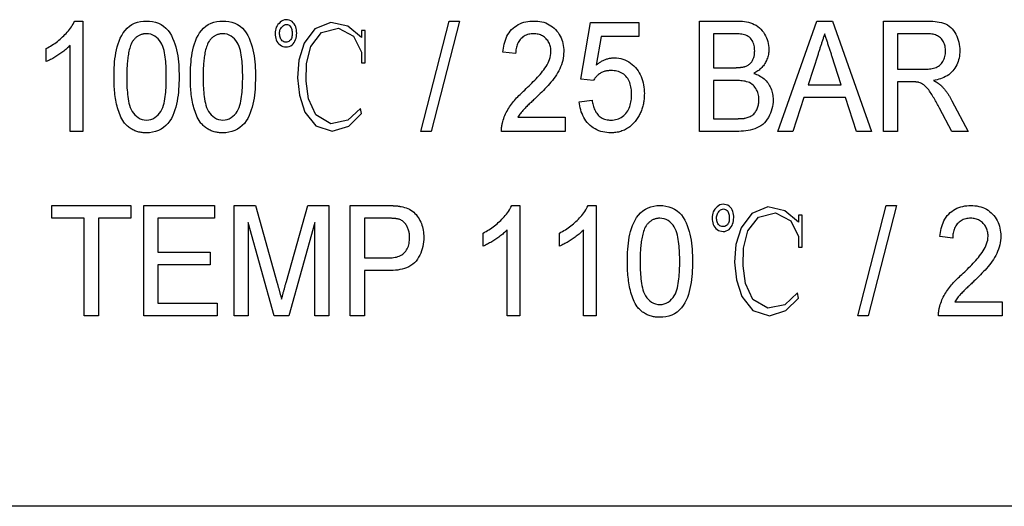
# Model space of a CAD drawing. Header units: millimetres. Extents: x 27 to 3747, y -9 to 417.
# Tile 7 of 14: x 293 to 315, y 360 to 371. Entities that reach past the tile are written whole.
import ezdxf

# ---------------------------------------------------------------- set-up
doc = ezdxf.new("R2010")
doc.units = ezdxf.units.MM
doc.layers.add('DETAIL', color=2, linetype='Continuous')

msp = doc.modelspace()

# ---------------------------------------------------------------- linework, layer by layer
at = {"layer": 'DETAIL'}
for p, q in [((293.975, 371.126), (294.16, 371.126)), ((294.16, 371.126), (294.16, 368.626)), ((301.821, 368.626), (302.462, 371.126)), ((302.696, 371.126), (302.054, 368.626)), ((302.462, 371.126), (302.696, 371.126)), ((305.443, 369.812), (305.667, 371.094)), ((305.667, 371.094), (306.757, 371.094)), ((306.757, 371.094), (306.757, 370.773)), ((308.135, 371.126), (308.969, 371.126)), ((308.135, 368.626), (308.135, 371.126)), ((309.909, 368.626), (310.792, 371.126)), ((310.792, 371.126), (311.152, 371.126)), ((311.152, 371.126), (312.034, 368.626)), ((312.301, 371.126), (313.28, 371.126)), ((312.301, 368.626), (312.301, 371.126)), ((300.557, 370.911), (300.471, 370.911)), ((300.471, 370.911), (300.471, 370.749)), ((300.557, 370.181), (300.557, 370.911)), ((305.905, 370.773), (305.792, 370.126)), ((306.757, 370.773), (305.905, 370.773)), ((308.455, 370.838), (308.455, 370.068)), ((308.874, 370.838), (308.455, 370.838)), ((312.622, 370.838), (312.622, 370.036)), ((313.291, 370.838), (312.622, 370.838)), ((293.327, 370.206), (293.327, 370.501)), ((293.872, 368.626), (293.872, 370.574)), ((300.471, 370.424), (300.471, 370.181)), ((303.968, 370.389), (303.68, 370.421)), ((300.471, 370.181), (300.557, 370.181)), ((310.821, 370.378), (310.595, 369.684)), ((311.347, 369.684), (311.136, 370.334)), ((308.455, 370.068), (308.908, 370.068)), ((312.622, 370.036), (313.223, 370.036)), ((305.731, 369.78), (305.443, 369.812)), ((308.455, 369.78), (308.455, 368.914)), ((308.939, 369.78), (308.455, 369.78)), ((312.947, 369.748), (312.622, 369.748)), ((312.622, 369.748), (312.622, 368.626)), ((310.595, 369.684), (311.347, 369.684)), ((305.41, 369.299), (305.699, 369.331)), ((310.501, 369.395), (310.25, 368.626)), ((311.442, 369.395), (310.501, 369.395)), ((311.693, 368.626), (311.442, 369.395)), ((313.856, 369.316), (314.226, 368.626)), ((313.853, 368.626), (313.574, 369.154)), ((304.02, 368.947), (305.09, 368.947)), ((305.09, 368.947), (305.09, 368.626)), ((308.455, 368.914), (308.981, 368.914)), ((294.16, 368.626), (293.872, 368.626)), ((302.054, 368.626), (301.821, 368.626)), ((305.09, 368.626), (303.648, 368.626)), ((308.977, 368.626), (308.135, 368.626)), ((310.25, 368.626), (309.909, 368.626)), ((312.034, 368.626), (311.693, 368.626)), ((312.622, 368.626), (312.301, 368.626)), ((314.226, 368.626), (313.853, 368.626)), ((293.455, 366.659), (293.455, 366.948)), ((293.455, 366.948), (295.25, 366.948)), ((295.25, 366.948), (295.25, 366.659)), ((295.539, 366.948), (297.141, 366.948)), ((295.539, 364.448), (295.539, 366.948)), ((297.141, 366.948), (297.141, 366.659)), ((297.59, 366.948), (298.069, 366.948)), ((297.59, 364.448), (297.59, 366.948)), ((298.069, 366.948), (298.564, 365.193)), ((298.772, 365.224), (299.259, 366.948)), ((299.259, 366.948), (299.737, 366.948)), ((299.737, 366.948), (299.737, 364.448)), ((300.218, 366.948), (301.042, 366.948)), ((300.218, 364.448), (300.218, 366.948)), ((303.879, 366.948), (304.064, 366.948)), ((304.064, 366.948), (304.064, 364.448)), ((305.609, 366.948), (305.795, 366.948)), ((305.795, 366.948), (305.795, 364.448)), ((311.725, 364.448), (312.366, 366.948)), ((312.599, 366.948), (311.958, 364.448)), ((312.366, 366.948), (312.599, 366.948)), ((294.193, 366.659), (293.455, 366.659)), ((294.193, 364.448), (294.193, 366.659)), ((295.25, 366.659), (294.513, 366.659)), ((294.513, 366.659), (294.513, 364.448)), ((297.141, 366.659), (295.859, 366.659)), ((295.859, 366.659), (295.859, 365.89)), ((300.539, 366.659), (300.539, 365.762)), ((301.069, 366.659), (300.539, 366.659)), ((310.461, 366.733), (310.375, 366.733)), ((310.375, 366.733), (310.375, 366.571)), ((310.461, 366.003), (310.461, 366.733)), ((298.497, 364.448), (297.91, 366.563)), ((297.91, 366.563), (297.91, 364.448)), ((299.417, 366.563), (298.829, 364.448)), ((299.417, 364.448), (299.417, 366.563)), ((303.776, 364.448), (303.776, 366.396)), ((305.507, 364.448), (305.507, 366.396)), ((303.231, 366.027), (303.231, 366.323)), ((304.962, 366.027), (304.962, 366.323)), ((310.375, 366.246), (310.375, 366.003)), ((313.872, 366.211), (313.584, 366.243)), ((310.375, 366.003), (310.461, 366.003)), ((295.859, 365.89), (297.045, 365.89)), ((297.045, 365.89), (297.045, 365.602)), ((300.539, 365.762), (301.075, 365.762)), ((297.045, 365.602), (295.859, 365.602)), ((295.859, 365.602), (295.859, 364.736)), ((301.086, 365.473), (300.539, 365.473)), ((300.539, 365.473), (300.539, 364.448)), ((295.859, 364.736), (297.205, 364.736)), ((297.205, 364.736), (297.205, 364.448)), ((313.924, 364.768), (314.994, 364.768)), ((314.994, 364.768), (314.994, 364.448)), ((294.513, 364.448), (294.193, 364.448)), ((297.205, 364.448), (295.539, 364.448)), ((297.91, 364.448), (297.59, 364.448)), ((298.829, 364.448), (298.497, 364.448)), ((299.737, 364.448), (299.417, 364.448)), ((300.539, 364.448), (300.218, 364.448)), ((304.064, 364.448), (303.776, 364.448)), ((305.795, 364.448), (305.507, 364.448)), ((311.958, 364.448), (311.725, 364.448)), ((314.994, 364.448), (313.551, 364.448)), ((377.681, 360.137), (275.17, 360.137))]:
    msp.add_line(p, q, dxfattribs=at)
at = {"layer": 'DETAIL', "flags": 128}
for points in [[(293.327, 370.501), (293.361, 370.519), (293.394, 370.538), (293.427, 370.557), (293.459, 370.577), (293.491, 370.598), (293.523, 370.62), (293.553, 370.642), (293.584, 370.665), (293.614, 370.689), (293.643, 370.713), (293.672, 370.738), (293.7, 370.764), (293.727, 370.79), (293.754, 370.817), (293.78, 370.845), (293.806, 370.873), (293.831, 370.902), (293.854, 370.932), (293.878, 370.962), (293.9, 370.993), (293.921, 371.025), (293.94, 371.058), (293.958, 371.092), (293.975, 371.126)], [(294.866, 369.859), (294.866, 369.928), (294.868, 369.997), (294.87, 370.065), (294.875, 370.134), (294.88, 370.203), (294.888, 370.271), (294.897, 370.339), (294.908, 370.407), (294.922, 370.475), (294.938, 370.541), (294.958, 370.607), (294.981, 370.672), (295.008, 370.736), (295.04, 370.797), (295.076, 370.855), (295.117, 370.911), (295.163, 370.961), (295.215, 371.006), (295.273, 371.044), (295.334, 371.075), (295.399, 371.098), (295.466, 371.114), (295.534, 371.123), (295.603, 371.126)], [(295.603, 371.126), (295.672, 371.123), (295.74, 371.114), (295.807, 371.097), (295.871, 371.074), (295.933, 371.044), (295.991, 371.007), (296.044, 370.963), (296.091, 370.913), (296.132, 370.857), (296.166, 370.797), (296.195, 370.735), (296.221, 370.671), (296.244, 370.606), (296.265, 370.541), (296.282, 370.474), (296.298, 370.407), (296.31, 370.339), (296.319, 370.271), (296.326, 370.203), (296.332, 370.134), (296.336, 370.065), (296.338, 369.997), (296.339, 369.928), (296.34, 369.859)], [(296.596, 369.859), (296.597, 369.928), (296.599, 369.997), (296.601, 370.065), (296.605, 370.134), (296.611, 370.203), (296.618, 370.271), (296.628, 370.339), (296.639, 370.407), (296.653, 370.475), (296.669, 370.541), (296.689, 370.607), (296.712, 370.672), (296.739, 370.736), (296.77, 370.797), (296.806, 370.855), (296.847, 370.911), (296.894, 370.961), (296.946, 371.006), (297.003, 371.044), (297.065, 371.075), (297.13, 371.098), (297.197, 371.114), (297.265, 371.123), (297.334, 371.126)], [(297.334, 371.126), (297.402, 371.123), (297.471, 371.114), (297.537, 371.097), (297.602, 371.074), (297.664, 371.044), (297.722, 371.007), (297.775, 370.963), (297.822, 370.913), (297.863, 370.857), (297.897, 370.797), (297.926, 370.735), (297.952, 370.671), (297.975, 370.606), (297.995, 370.541), (298.013, 370.474), (298.029, 370.407), (298.04, 370.339), (298.05, 370.271), (298.057, 370.203), (298.062, 370.134), (298.066, 370.065), (298.069, 369.997), (298.07, 369.928), (298.071, 369.859)], [(298.949, 370.641), (298.967, 370.672), (298.982, 370.706), (298.992, 370.741), (298.999, 370.777), (299.004, 370.813), (299.006, 370.85), (299.005, 370.886), (299.002, 370.923), (298.995, 370.959), (298.984, 370.994), (298.97, 371.027), (298.952, 371.059), (298.929, 371.088), (298.901, 371.112), (298.87, 371.131), (298.836, 371.144), (298.801, 371.153), (298.764, 371.155), (298.728, 371.151), (298.693, 371.139), (298.662, 371.121), (298.633, 371.099), (298.606, 371.073), (298.582, 371.046)], [(300.471, 370.749), (300.165, 371.006), (299.78, 371.095), (299.415, 370.945), (299.178, 370.622), (299.054, 370.242), (299.026, 369.842), (299.066, 369.443), (299.19, 369.062), (299.438, 368.751), (299.813, 368.63), (300.19, 368.748), (300.472, 369.031), (300.454, 369.148), (300.163, 368.878), (299.776, 368.8), (299.441, 369), (299.275, 369.363), (299.22, 369.76), (299.23, 370.161), (299.327, 370.549), (299.569, 370.864), (299.95, 370.962), (300.297, 370.78), (300.471, 370.424)], [(303.68, 370.421), (303.685, 370.467), (303.69, 370.513), (303.698, 370.559), (303.708, 370.604), (303.721, 370.649), (303.735, 370.693), (303.752, 370.737), (303.771, 370.779), (303.793, 370.82), (303.818, 370.859), (303.846, 370.896), (303.877, 370.931), (303.91, 370.964), (303.946, 370.993), (303.984, 371.02), (304.024, 371.044), (304.066, 371.065), (304.109, 371.082), (304.153, 371.096), (304.198, 371.107), (304.244, 371.116), (304.29, 371.121), (304.336, 371.125), (304.383, 371.126)], [(304.383, 371.126), (304.428, 371.125), (304.473, 371.122), (304.518, 371.116), (304.562, 371.107), (304.606, 371.096), (304.649, 371.081), (304.691, 371.064), (304.731, 371.043), (304.769, 371.019), (304.806, 370.993), (304.84, 370.964), (304.872, 370.932), (304.902, 370.898), (304.93, 370.862), (304.955, 370.824), (304.977, 370.785), (304.997, 370.744), (305.014, 370.702), (305.028, 370.659), (305.039, 370.615), (305.047, 370.571), (305.053, 370.526), (305.057, 370.481), (305.058, 370.436)], [(308.969, 371.126), (309.015, 371.125), (309.061, 371.123), (309.107, 371.119), (309.153, 371.114), (309.199, 371.107), (309.244, 371.097), (309.289, 371.084), (309.333, 371.069), (309.375, 371.05), (309.416, 371.028), (309.454, 371.003), (309.491, 370.974), (309.524, 370.942), (309.555, 370.907), (309.583, 370.87), (309.608, 370.831), (309.63, 370.79), (309.649, 370.748), (309.666, 370.705), (309.68, 370.661), (309.691, 370.616), (309.699, 370.57), (309.703, 370.524), (309.705, 370.478)], [(313.28, 371.126), (313.328, 371.125), (313.376, 371.124), (313.425, 371.121), (313.473, 371.116), (313.521, 371.11), (313.569, 371.102), (313.616, 371.091), (313.663, 371.078), (313.708, 371.06), (313.751, 371.038), (313.791, 371.011), (313.828, 370.98), (313.862, 370.945), (313.893, 370.908), (313.92, 370.868), (313.944, 370.826), (313.965, 370.782), (313.983, 370.737), (313.999, 370.691), (314.011, 370.644), (314.02, 370.597), (314.027, 370.549), (314.031, 370.5), (314.032, 370.452)], [(298.582, 371.046), (298.56, 371.017), (298.542, 370.985), (298.53, 370.95), (298.522, 370.915), (298.518, 370.878), (298.517, 370.842), (298.518, 370.805), (298.523, 370.769), (298.53, 370.733), (298.541, 370.698), (298.556, 370.665), (298.576, 370.634), (298.6, 370.606), (298.628, 370.583), (298.659, 370.563), (298.693, 370.55), (298.728, 370.542), (298.765, 370.539), (298.801, 370.541), (298.837, 370.55), (298.87, 370.566), (298.9, 370.587), (298.926, 370.612), (298.949, 370.641)], [(298.845, 370.675), (298.826, 370.663), (298.804, 370.654), (298.782, 370.648), (298.759, 370.647), (298.737, 370.65), (298.715, 370.657), (298.694, 370.667), (298.675, 370.68), (298.659, 370.697), (298.646, 370.716), (298.637, 370.736), (298.629, 370.758), (298.624, 370.781), (298.621, 370.803), (298.618, 370.826), (298.618, 370.849), (298.619, 370.872), (298.622, 370.895), (298.627, 370.917), (298.635, 370.938), (298.645, 370.959), (298.658, 370.978), (298.673, 370.995), (298.69, 371.011)], [(298.69, 371.011), (298.708, 371.025), (298.728, 371.036), (298.749, 371.045), (298.772, 371.048), (298.795, 371.046), (298.817, 371.039), (298.837, 371.028), (298.854, 371.013), (298.869, 370.995), (298.88, 370.975), (298.889, 370.954), (298.895, 370.932), (298.899, 370.91), (298.902, 370.887), (298.904, 370.864), (298.905, 370.841), (298.904, 370.818), (298.903, 370.795), (298.899, 370.773), (298.894, 370.75), (298.886, 370.729), (298.876, 370.708), (298.862, 370.69), (298.845, 370.675)], [(295.288, 370.666), (295.272, 370.636), (295.257, 370.605), (295.243, 370.573), (295.232, 370.541), (295.222, 370.508), (295.213, 370.475), (295.205, 370.441), (295.197, 370.408), (295.191, 370.374), (295.185, 370.34), (295.18, 370.306), (295.176, 370.272), (295.172, 370.238), (295.168, 370.204), (295.165, 370.169), (295.163, 370.135), (295.161, 370.101), (295.159, 370.066), (295.157, 370.032), (295.156, 369.998), (295.155, 369.963), (295.155, 369.929), (295.154, 369.894), (295.154, 369.86)], [(295.6, 370.838), (295.584, 370.837), (295.569, 370.836), (295.554, 370.835), (295.538, 370.833), (295.523, 370.83), (295.508, 370.827), (295.493, 370.823), (295.478, 370.818), (295.464, 370.812), (295.45, 370.806), (295.436, 370.799), (295.422, 370.792), (295.409, 370.784), (295.396, 370.776), (295.384, 370.767), (295.371, 370.757), (295.36, 370.747), (295.348, 370.737), (295.337, 370.726), (295.327, 370.714), (295.317, 370.703), (295.307, 370.691), (295.298, 370.679), (295.288, 370.666)], [(296.051, 369.86), (296.051, 369.91), (296.05, 369.96), (296.049, 370.01), (296.047, 370.06), (296.045, 370.11), (296.042, 370.16), (296.038, 370.209), (296.033, 370.259), (296.026, 370.309), (296.019, 370.358), (296.01, 370.407), (295.999, 370.456), (295.986, 370.504), (295.971, 370.552), (295.952, 370.598), (295.928, 370.642), (295.899, 370.683), (295.866, 370.72), (295.83, 370.755), (295.79, 370.784), (295.746, 370.808), (295.699, 370.825), (295.65, 370.834), (295.6, 370.838)], [(297.019, 370.666), (297.003, 370.636), (296.987, 370.605), (296.974, 370.573), (296.963, 370.541), (296.953, 370.508), (296.943, 370.475), (296.935, 370.441), (296.928, 370.408), (296.922, 370.374), (296.916, 370.34), (296.911, 370.306), (296.907, 370.272), (296.903, 370.238), (296.899, 370.204), (296.896, 370.169), (296.894, 370.135), (296.891, 370.101), (296.889, 370.066), (296.888, 370.032), (296.887, 369.998), (296.886, 369.963), (296.885, 369.929), (296.885, 369.894), (296.885, 369.86)], [(297.331, 370.838), (297.315, 370.837), (297.3, 370.836), (297.284, 370.835), (297.269, 370.833), (297.254, 370.83), (297.239, 370.827), (297.224, 370.823), (297.209, 370.818), (297.195, 370.812), (297.181, 370.806), (297.167, 370.799), (297.153, 370.792), (297.14, 370.784), (297.127, 370.776), (297.114, 370.767), (297.102, 370.757), (297.09, 370.747), (297.079, 370.737), (297.068, 370.726), (297.058, 370.714), (297.048, 370.703), (297.038, 370.691), (297.028, 370.679), (297.019, 370.666)], [(297.782, 369.86), (297.782, 369.91), (297.781, 369.96), (297.78, 370.01), (297.778, 370.06), (297.775, 370.11), (297.772, 370.16), (297.768, 370.209), (297.763, 370.259), (297.757, 370.309), (297.75, 370.358), (297.741, 370.407), (297.73, 370.456), (297.717, 370.504), (297.702, 370.552), (297.682, 370.598), (297.658, 370.642), (297.63, 370.683), (297.597, 370.72), (297.561, 370.755), (297.52, 370.784), (297.476, 370.808), (297.429, 370.825), (297.38, 370.834), (297.331, 370.838)], [(304.377, 370.838), (304.348, 370.837), (304.32, 370.834), (304.291, 370.831), (304.263, 370.825), (304.236, 370.817), (304.209, 370.808), (304.183, 370.796), (304.158, 370.782), (304.134, 370.766), (304.112, 370.748), (304.091, 370.729), (304.071, 370.708), (304.053, 370.686), (304.037, 370.662), (304.023, 370.638), (304.011, 370.612), (304, 370.585), (303.991, 370.558), (303.984, 370.531), (303.978, 370.503), (303.974, 370.474), (303.971, 370.446), (303.969, 370.417), (303.968, 370.389)], [(304.769, 370.434), (304.769, 370.461), (304.767, 370.487), (304.763, 370.513), (304.758, 370.539), (304.751, 370.564), (304.743, 370.589), (304.733, 370.613), (304.721, 370.637), (304.708, 370.659), (304.694, 370.681), (304.677, 370.702), (304.66, 370.722), (304.641, 370.74), (304.622, 370.757), (304.601, 370.773), (304.578, 370.787), (304.555, 370.799), (304.531, 370.81), (304.506, 370.819), (304.481, 370.826), (304.455, 370.831), (304.429, 370.835), (304.403, 370.837), (304.377, 370.838)], [(309.385, 370.447), (309.384, 370.478), (309.382, 370.509), (309.377, 370.54), (309.371, 370.571), (309.363, 370.601), (309.353, 370.631), (309.34, 370.66), (309.325, 370.687), (309.308, 370.713), (309.288, 370.738), (309.265, 370.759), (309.24, 370.778), (309.213, 370.793), (309.184, 370.805), (309.154, 370.814), (309.123, 370.82), (309.092, 370.825), (309.061, 370.829), (309.03, 370.832), (308.999, 370.834), (308.967, 370.836), (308.936, 370.837), (308.905, 370.837), (308.874, 370.838)], [(310.971, 370.838), (310.965, 370.818), (310.959, 370.799), (310.952, 370.78), (310.946, 370.761), (310.94, 370.742), (310.934, 370.723), (310.927, 370.704), (310.921, 370.684), (310.915, 370.665), (310.908, 370.646), (310.902, 370.627), (310.896, 370.608), (310.89, 370.589), (310.883, 370.569), (310.877, 370.55), (310.871, 370.531), (310.865, 370.512), (310.858, 370.493), (310.852, 370.474), (310.846, 370.454), (310.84, 370.435), (310.834, 370.416), (310.827, 370.397), (310.821, 370.378)], [(311.136, 370.334), (311.129, 370.355), (311.122, 370.376), (311.115, 370.397), (311.108, 370.418), (311.101, 370.439), (311.095, 370.46), (311.088, 370.481), (311.081, 370.502), (311.074, 370.523), (311.067, 370.544), (311.06, 370.565), (311.053, 370.586), (311.046, 370.607), (311.039, 370.628), (311.033, 370.649), (311.026, 370.67), (311.019, 370.691), (311.012, 370.712), (311.006, 370.733), (310.999, 370.754), (310.992, 370.775), (310.985, 370.796), (310.978, 370.817), (310.971, 370.838)], [(313.712, 370.444), (313.711, 370.472), (313.709, 370.499), (313.705, 370.526), (313.7, 370.553), (313.694, 370.579), (313.685, 370.605), (313.674, 370.63), (313.662, 370.655), (313.648, 370.678), (313.632, 370.701), (313.615, 370.722), (313.596, 370.742), (313.576, 370.759), (313.553, 370.775), (313.53, 370.789), (313.505, 370.801), (313.479, 370.81), (313.453, 370.818), (313.427, 370.825), (313.4, 370.829), (313.373, 370.833), (313.346, 370.836), (313.318, 370.837), (313.291, 370.838)], [(293.872, 370.574), (293.853, 370.554), (293.833, 370.535), (293.813, 370.516), (293.793, 370.498), (293.772, 370.48), (293.75, 370.462), (293.729, 370.445), (293.707, 370.429), (293.684, 370.412), (293.662, 370.396), (293.639, 370.381), (293.616, 370.365), (293.593, 370.35), (293.57, 370.335), (293.547, 370.321), (293.523, 370.306), (293.499, 370.292), (293.476, 370.278), (293.451, 370.265), (293.427, 370.252), (293.402, 370.24), (293.378, 370.228), (293.352, 370.217), (293.327, 370.206)], [(304.175, 369.563), (304.208, 369.594), (304.24, 369.625), (304.272, 369.657), (304.304, 369.689), (304.336, 369.721), (304.368, 369.753), (304.399, 369.785), (304.43, 369.818), (304.46, 369.851), (304.491, 369.884), (304.521, 369.918), (304.55, 369.952), (304.579, 369.987), (304.607, 370.022), (304.633, 370.059), (304.658, 370.096), (304.682, 370.135), (304.703, 370.175), (304.722, 370.215), (304.738, 370.258), (304.751, 370.301), (304.761, 370.345), (304.767, 370.389), (304.769, 370.434)], [(305.058, 370.436), (305.056, 370.385), (305.052, 370.334), (305.045, 370.283), (305.035, 370.233), (305.022, 370.183), (305.006, 370.135), (304.988, 370.087), (304.967, 370.04), (304.943, 369.995), (304.918, 369.95), (304.891, 369.907), (304.863, 369.864), (304.833, 369.822), (304.802, 369.782), (304.769, 369.742), (304.736, 369.704), (304.702, 369.665), (304.667, 369.628), (304.632, 369.591), (304.596, 369.554), (304.56, 369.517), (304.524, 369.482), (304.487, 369.446), (304.45, 369.41)], [(309.172, 370.098), (309.189, 370.105), (309.206, 370.112), (309.222, 370.12), (309.238, 370.129), (309.253, 370.14), (309.268, 370.151), (309.281, 370.163), (309.294, 370.176), (309.306, 370.19), (309.318, 370.204), (309.328, 370.219), (309.337, 370.235), (309.346, 370.251), (309.353, 370.268), (309.36, 370.285), (309.365, 370.302), (309.37, 370.32), (309.374, 370.338), (309.378, 370.356), (309.38, 370.374), (309.382, 370.392), (309.383, 370.41), (309.384, 370.429), (309.385, 370.447)], [(309.705, 370.478), (309.704, 370.45), (309.702, 370.422), (309.699, 370.394), (309.695, 370.367), (309.689, 370.339), (309.682, 370.312), (309.674, 370.286), (309.664, 370.259), (309.653, 370.234), (309.641, 370.208), (309.628, 370.184), (309.613, 370.16), (309.598, 370.136), (309.581, 370.114), (309.564, 370.092), (309.545, 370.071), (309.525, 370.052), (309.504, 370.033), (309.483, 370.015), (309.46, 369.998), (309.437, 369.983), (309.413, 369.968), (309.389, 369.954), (309.365, 369.94)], [(313.223, 370.036), (313.254, 370.037), (313.284, 370.038), (313.315, 370.039), (313.345, 370.042), (313.375, 370.045), (313.406, 370.05), (313.436, 370.056), (313.465, 370.064), (313.494, 370.074), (313.522, 370.086), (313.548, 370.101), (313.573, 370.119), (313.596, 370.138), (313.617, 370.161), (313.636, 370.185), (313.652, 370.211), (313.666, 370.238), (313.678, 370.266), (313.689, 370.294), (313.697, 370.324), (313.704, 370.353), (313.708, 370.384), (313.711, 370.414), (313.712, 370.444)], [(314.032, 370.452), (314.031, 370.411), (314.028, 370.369), (314.024, 370.328), (314.016, 370.288), (314.007, 370.247), (313.995, 370.208), (313.981, 370.169), (313.964, 370.131), (313.945, 370.095), (313.923, 370.059), (313.899, 370.026), (313.873, 369.994), (313.845, 369.964), (313.814, 369.936), (313.782, 369.91), (313.747, 369.888), (313.711, 369.867), (313.674, 369.848), (313.636, 369.832), (313.597, 369.818), (313.558, 369.806), (313.518, 369.796), (313.477, 369.787), (313.437, 369.78)], [(305.792, 370.126), (305.806, 370.138), (305.821, 370.15), (305.836, 370.161), (305.851, 370.172), (305.867, 370.183), (305.883, 370.194), (305.899, 370.204), (305.915, 370.213), (305.932, 370.222), (305.949, 370.231), (305.966, 370.239), (305.983, 370.247), (306.001, 370.254), (306.019, 370.261), (306.037, 370.267), (306.055, 370.272), (306.073, 370.277), (306.092, 370.281), (306.11, 370.285), (306.129, 370.288), (306.148, 370.29), (306.167, 370.291), (306.186, 370.292), (306.205, 370.293)], [(306.205, 370.293), (306.254, 370.291), (306.303, 370.286), (306.351, 370.277), (306.399, 370.263), (306.445, 370.247), (306.489, 370.226), (306.532, 370.201), (306.573, 370.174), (306.611, 370.143), (306.647, 370.11), (306.681, 370.074), (306.713, 370.036), (306.742, 369.997), (306.768, 369.955), (306.792, 369.912), (306.812, 369.867), (306.831, 369.822), (306.846, 369.775), (306.858, 369.727), (306.868, 369.679), (306.876, 369.631), (306.881, 369.582), (306.884, 369.533), (306.885, 369.483)], [(306.129, 370.004), (306.109, 370.004), (306.089, 370.003), (306.069, 370.001), (306.049, 369.999), (306.029, 369.996), (306.01, 369.992), (305.99, 369.987), (305.971, 369.982), (305.952, 369.975), (305.934, 369.967), (305.916, 369.958), (305.898, 369.949), (305.881, 369.938), (305.865, 369.927), (305.849, 369.915), (305.833, 369.902), (305.819, 369.889), (305.804, 369.875), (305.79, 369.86), (305.777, 369.845), (305.765, 369.83), (305.753, 369.813), (305.742, 369.797), (305.731, 369.78)], [(306.596, 369.464), (306.596, 369.498), (306.594, 369.532), (306.591, 369.566), (306.587, 369.599), (306.581, 369.633), (306.573, 369.666), (306.564, 369.698), (306.553, 369.73), (306.54, 369.762), (306.525, 369.792), (306.508, 369.821), (306.488, 369.849), (306.467, 369.875), (306.443, 369.899), (306.417, 369.92), (306.389, 369.94), (306.359, 369.956), (306.328, 369.97), (306.296, 369.981), (306.264, 369.99), (306.23, 369.997), (306.197, 370.001), (306.163, 370.003), (306.129, 370.004)], [(308.908, 370.068), (308.919, 370.068), (308.93, 370.069), (308.941, 370.069), (308.953, 370.069), (308.964, 370.069), (308.975, 370.07), (308.986, 370.07), (308.997, 370.07), (309.008, 370.071), (309.019, 370.072), (309.03, 370.073), (309.041, 370.073), (309.052, 370.074), (309.063, 370.076), (309.074, 370.077), (309.085, 370.078), (309.097, 370.08), (309.107, 370.081), (309.118, 370.083), (309.129, 370.086), (309.14, 370.088), (309.151, 370.091), (309.161, 370.095), (309.172, 370.098)], [(295.089, 368.835), (295.066, 368.872), (295.043, 368.91), (295.023, 368.95), (295.004, 368.99), (294.987, 369.031), (294.972, 369.073), (294.958, 369.115), (294.946, 369.157), (294.934, 369.2), (294.924, 369.243), (294.915, 369.286), (294.907, 369.33), (294.899, 369.373), (294.893, 369.417), (294.887, 369.461), (294.882, 369.505), (294.878, 369.549), (294.875, 369.593), (294.872, 369.638), (294.869, 369.682), (294.868, 369.726), (294.867, 369.77), (294.866, 369.815), (294.866, 369.859)], [(295.154, 369.86), (295.154, 369.81), (295.155, 369.76), (295.156, 369.711), (295.158, 369.661), (295.16, 369.611), (295.164, 369.561), (295.168, 369.512), (295.173, 369.462), (295.179, 369.413), (295.186, 369.363), (295.195, 369.314), (295.205, 369.265), (295.218, 369.217), (295.234, 369.17), (295.253, 369.124), (295.277, 369.08), (295.305, 369.04), (295.338, 369.002), (295.374, 368.968), (295.414, 368.938), (295.458, 368.913), (295.504, 368.896), (295.553, 368.886), (295.603, 368.882)], [(295.603, 368.882), (295.652, 368.886), (295.701, 368.896), (295.748, 368.914), (295.791, 368.938), (295.831, 368.968), (295.867, 369.002), (295.9, 369.04), (295.929, 369.08), (295.953, 369.124), (295.972, 369.17), (295.987, 369.217), (296, 369.266), (296.011, 369.314), (296.019, 369.363), (296.027, 369.413), (296.033, 369.462), (296.038, 369.512), (296.042, 369.561), (296.045, 369.611), (296.048, 369.661), (296.049, 369.711), (296.05, 369.76), (296.051, 369.81), (296.051, 369.86)], [(296.34, 369.859), (296.339, 369.79), (296.338, 369.721), (296.335, 369.653), (296.331, 369.584), (296.325, 369.516), (296.318, 369.447), (296.308, 369.379), (296.297, 369.311), (296.283, 369.244), (296.267, 369.177), (296.247, 369.111), (296.224, 369.046), (296.197, 368.983), (296.166, 368.922), (296.13, 368.863), (296.089, 368.808), (296.042, 368.758), (295.99, 368.713), (295.933, 368.675), (295.871, 368.644), (295.807, 368.621), (295.74, 368.606), (295.671, 368.597), (295.603, 368.594)], [(296.82, 368.835), (296.797, 368.872), (296.774, 368.91), (296.753, 368.95), (296.735, 368.99), (296.718, 369.031), (296.703, 369.073), (296.689, 369.115), (296.677, 369.157), (296.665, 369.2), (296.655, 369.243), (296.646, 369.286), (296.637, 369.33), (296.63, 369.373), (296.624, 369.417), (296.618, 369.461), (296.613, 369.505), (296.609, 369.549), (296.605, 369.593), (296.602, 369.638), (296.6, 369.682), (296.599, 369.726), (296.598, 369.77), (296.597, 369.815), (296.596, 369.859)], [(296.885, 369.86), (296.885, 369.81), (296.886, 369.76), (296.887, 369.711), (296.889, 369.661), (296.891, 369.611), (296.894, 369.561), (296.898, 369.512), (296.903, 369.462), (296.909, 369.413), (296.917, 369.363), (296.926, 369.314), (296.936, 369.265), (296.949, 369.217), (296.964, 369.17), (296.983, 369.124), (297.007, 369.08), (297.036, 369.04), (297.069, 369.002), (297.105, 368.968), (297.145, 368.938), (297.188, 368.913), (297.235, 368.896), (297.284, 368.886), (297.334, 368.882)], [(297.334, 368.882), (297.383, 368.886), (297.432, 368.896), (297.478, 368.914), (297.522, 368.938), (297.562, 368.968), (297.598, 369.002), (297.631, 369.04), (297.66, 369.08), (297.683, 369.124), (297.703, 369.17), (297.718, 369.217), (297.731, 369.266), (297.741, 369.314), (297.75, 369.363), (297.758, 369.413), (297.764, 369.462), (297.769, 369.512), (297.773, 369.561), (297.776, 369.611), (297.778, 369.661), (297.78, 369.711), (297.781, 369.76), (297.782, 369.81), (297.782, 369.86)], [(298.071, 369.859), (298.07, 369.79), (298.068, 369.721), (298.066, 369.653), (298.062, 369.584), (298.056, 369.516), (298.048, 369.447), (298.039, 369.379), (298.028, 369.311), (298.014, 369.244), (297.998, 369.177), (297.978, 369.111), (297.955, 369.046), (297.928, 368.983), (297.897, 368.922), (297.861, 368.863), (297.82, 368.808), (297.773, 368.758), (297.721, 368.713), (297.664, 368.675), (297.602, 368.644), (297.537, 368.621), (297.47, 368.606), (297.402, 368.597), (297.334, 368.594)], [(309.481, 369.347), (309.48, 369.38), (309.477, 369.413), (309.472, 369.446), (309.465, 369.479), (309.455, 369.51), (309.443, 369.541), (309.428, 369.571), (309.412, 369.599), (309.392, 369.626), (309.371, 369.652), (309.347, 369.675), (309.321, 369.696), (309.294, 369.714), (309.264, 369.73), (309.234, 369.742), (309.202, 369.752), (309.17, 369.76), (309.137, 369.766), (309.105, 369.771), (309.072, 369.774), (309.039, 369.777), (309.005, 369.779), (308.972, 369.779), (308.939, 369.78)], [(309.365, 369.94), (309.396, 369.929), (309.427, 369.918), (309.458, 369.904), (309.488, 369.89), (309.517, 369.873), (309.545, 369.856), (309.572, 369.836), (309.598, 369.815), (309.622, 369.793), (309.645, 369.769), (309.667, 369.744), (309.687, 369.718), (309.706, 369.69), (309.723, 369.661), (309.738, 369.632), (309.752, 369.602), (309.764, 369.571), (309.774, 369.539), (309.783, 369.507), (309.79, 369.474), (309.795, 369.442), (309.799, 369.409), (309.8, 369.375), (309.801, 369.342)], [(313.102, 369.736), (313.096, 369.738), (313.089, 369.739), (313.083, 369.74), (313.077, 369.741), (313.07, 369.742), (313.064, 369.743), (313.057, 369.743), (313.051, 369.744), (313.044, 369.744), (313.038, 369.745), (313.031, 369.745), (313.025, 369.746), (313.018, 369.746), (313.012, 369.747), (313.005, 369.747), (312.999, 369.747), (312.992, 369.747), (312.986, 369.748), (312.979, 369.748), (312.973, 369.748), (312.966, 369.748), (312.96, 369.748), (312.953, 369.748), (312.947, 369.748)], [(313.574, 369.154), (313.559, 369.182), (313.544, 369.21), (313.528, 369.238), (313.513, 369.266), (313.497, 369.294), (313.481, 369.322), (313.465, 369.35), (313.449, 369.378), (313.433, 369.405), (313.417, 369.433), (313.4, 369.46), (313.383, 369.487), (313.365, 369.514), (313.347, 369.54), (313.328, 369.566), (313.308, 369.591), (313.288, 369.616), (313.266, 369.639), (313.243, 369.661), (313.217, 369.681), (313.19, 369.698), (313.162, 369.713), (313.132, 369.725), (313.102, 369.736)], [(313.437, 369.78), (313.445, 369.776), (313.453, 369.771), (313.461, 369.767), (313.469, 369.763), (313.477, 369.758), (313.485, 369.754), (313.492, 369.749), (313.5, 369.745), (313.508, 369.74), (313.516, 369.735), (313.523, 369.73), (313.531, 369.725), (313.538, 369.72), (313.546, 369.715), (313.553, 369.71), (313.561, 369.705), (313.568, 369.699), (313.575, 369.694), (313.582, 369.688), (313.589, 369.682), (313.596, 369.676), (313.603, 369.67), (313.609, 369.664), (313.616, 369.658)], [(303.676, 368.848), (303.687, 368.884), (303.699, 368.919), (303.711, 368.953), (303.725, 368.987), (303.74, 369.021), (303.756, 369.054), (303.773, 369.087), (303.791, 369.119), (303.81, 369.151), (303.829, 369.182), (303.85, 369.213), (303.872, 369.242), (303.894, 369.272), (303.917, 369.3), (303.941, 369.329), (303.965, 369.356), (303.99, 369.384), (304.015, 369.41), (304.041, 369.437), (304.067, 369.463), (304.094, 369.488), (304.12, 369.513), (304.148, 369.538), (304.175, 369.563)], [(313.616, 369.658), (313.628, 369.645), (313.64, 369.633), (313.652, 369.62), (313.663, 369.607), (313.675, 369.594), (313.686, 369.58), (313.697, 369.567), (313.708, 369.553), (313.719, 369.539), (313.729, 369.525), (313.739, 369.511), (313.749, 369.496), (313.759, 369.482), (313.769, 369.467), (313.778, 369.453), (313.787, 369.438), (313.797, 369.423), (313.805, 369.408), (313.814, 369.393), (313.823, 369.377), (313.831, 369.362), (313.84, 369.347), (313.848, 369.331), (313.856, 369.316)], [(304.45, 369.41), (304.431, 369.392), (304.412, 369.374), (304.392, 369.356), (304.373, 369.338), (304.354, 369.32), (304.335, 369.302), (304.316, 369.283), (304.296, 369.265), (304.277, 369.247), (304.258, 369.228), (304.239, 369.21), (304.22, 369.192), (304.202, 369.173), (304.183, 369.154), (304.165, 369.135), (304.147, 369.116), (304.129, 369.096), (304.112, 369.076), (304.095, 369.056), (304.079, 369.035), (304.063, 369.013), (304.049, 368.991), (304.034, 368.969), (304.02, 368.947)], [(306.125, 368.594), (306.079, 368.595), (306.032, 368.599), (305.986, 368.605), (305.941, 368.614), (305.896, 368.626), (305.852, 368.641), (305.809, 368.66), (305.768, 368.681), (305.728, 368.705), (305.691, 368.733), (305.655, 368.763), (305.622, 368.795), (305.591, 368.83), (305.562, 368.866), (305.536, 368.904), (305.512, 368.944), (305.491, 368.986), (305.472, 369.028), (305.456, 369.072), (305.442, 369.116), (305.431, 369.161), (305.422, 369.207), (305.416, 369.253), (305.41, 369.299)], [(305.699, 369.331), (305.703, 369.303), (305.708, 369.275), (305.714, 369.247), (305.722, 369.219), (305.73, 369.191), (305.739, 369.164), (305.749, 369.137), (305.761, 369.111), (305.774, 369.086), (305.788, 369.061), (305.804, 369.037), (305.822, 369.015), (305.841, 368.993), (305.862, 368.973), (305.884, 368.955), (305.908, 368.939), (305.932, 368.925), (305.958, 368.913), (305.985, 368.903), (306.013, 368.895), (306.041, 368.889), (306.069, 368.886), (306.098, 368.883), (306.127, 368.882)], [(306.127, 368.882), (306.162, 368.884), (306.197, 368.887), (306.231, 368.893), (306.266, 368.901), (306.299, 368.912), (306.331, 368.926), (306.362, 368.943), (306.391, 368.962), (306.419, 368.984), (306.444, 369.009), (306.467, 369.035), (306.488, 369.063), (306.507, 369.093), (306.524, 369.124), (306.539, 369.155), (306.552, 369.188), (306.564, 369.221), (306.573, 369.255), (306.58, 369.29), (306.586, 369.324), (306.591, 369.359), (306.594, 369.394), (306.596, 369.429), (306.596, 369.464)], [(306.885, 369.483), (306.884, 369.457), (306.884, 369.432), (306.883, 369.406), (306.881, 369.38), (306.878, 369.354), (306.875, 369.328), (306.871, 369.303), (306.867, 369.277), (306.862, 369.252), (306.857, 369.226), (306.85, 369.201), (306.843, 369.176), (306.836, 369.151), (306.828, 369.127), (306.819, 369.103), (306.809, 369.078), (306.799, 369.055), (306.788, 369.031), (306.777, 369.008), (306.764, 368.985), (306.751, 368.963), (306.738, 368.941), (306.723, 368.919), (306.709, 368.897)], [(309.801, 369.342), (309.8, 369.29), (309.796, 369.238), (309.788, 369.187), (309.776, 369.136), (309.761, 369.087), (309.744, 369.038), (309.722, 368.99), (309.698, 368.944), (309.671, 368.9), (309.641, 368.858), (309.606, 368.819), (309.568, 368.784), (309.526, 368.753), (309.481, 368.727), (309.434, 368.704), (309.386, 368.685), (309.337, 368.669), (309.286, 368.656), (309.235, 368.646), (309.184, 368.638), (309.132, 368.632), (309.081, 368.629), (309.029, 368.627), (308.977, 368.626)], [(309.171, 368.926), (309.195, 368.932), (309.218, 368.939), (309.24, 368.946), (309.262, 368.955), (309.284, 368.965), (309.305, 368.976), (309.325, 368.989), (309.344, 369.004), (309.362, 369.02), (309.378, 369.037), (309.393, 369.056), (309.407, 369.075), (309.419, 369.095), (309.43, 369.116), (309.441, 369.138), (309.45, 369.16), (309.457, 369.183), (309.464, 369.206), (309.469, 369.229), (309.474, 369.252), (309.477, 369.276), (309.479, 369.3), (309.48, 369.323), (309.481, 369.347)], [(303.648, 368.626), (303.648, 368.635), (303.648, 368.645), (303.648, 368.654), (303.648, 368.664), (303.648, 368.673), (303.648, 368.682), (303.649, 368.692), (303.649, 368.701), (303.65, 368.71), (303.651, 368.72), (303.652, 368.729), (303.653, 368.738), (303.654, 368.748), (303.656, 368.757), (303.657, 368.766), (303.659, 368.775), (303.661, 368.785), (303.663, 368.794), (303.665, 368.803), (303.667, 368.812), (303.669, 368.821), (303.671, 368.83), (303.674, 368.839), (303.676, 368.848)], [(306.709, 368.897), (306.692, 368.875), (306.674, 368.852), (306.656, 368.83), (306.637, 368.809), (306.617, 368.788), (306.596, 368.768), (306.575, 368.75), (306.553, 368.732), (306.53, 368.715), (306.506, 368.699), (306.482, 368.684), (306.456, 368.67), (306.431, 368.657), (306.405, 368.646), (306.378, 368.636), (306.351, 368.627), (306.323, 368.619), (306.295, 368.612), (306.267, 368.606), (306.239, 368.601), (306.211, 368.598), (306.182, 368.596), (306.154, 368.595), (306.125, 368.594)], [(308.981, 368.914), (308.989, 368.914), (308.997, 368.914), (309.005, 368.914), (309.013, 368.914), (309.021, 368.915), (309.029, 368.915), (309.037, 368.915), (309.045, 368.915), (309.053, 368.915), (309.061, 368.916), (309.069, 368.916), (309.077, 368.916), (309.085, 368.917), (309.093, 368.917), (309.1, 368.918), (309.108, 368.918), (309.116, 368.919), (309.124, 368.919), (309.132, 368.92), (309.14, 368.921), (309.148, 368.922), (309.156, 368.924), (309.164, 368.925), (309.171, 368.926)], [(295.603, 368.594), (295.578, 368.595), (295.554, 368.596), (295.529, 368.597), (295.505, 368.6), (295.481, 368.603), (295.456, 368.607), (295.432, 368.612), (295.409, 368.619), (295.385, 368.626), (295.362, 368.633), (295.339, 368.642), (295.316, 368.652), (295.294, 368.662), (295.273, 368.674), (295.252, 368.687), (295.231, 368.7), (295.211, 368.714), (295.192, 368.73), (295.173, 368.745), (295.155, 368.762), (295.137, 368.779), (295.121, 368.797), (295.105, 368.816), (295.089, 368.835)], [(297.334, 368.594), (297.309, 368.595), (297.285, 368.596), (297.26, 368.597), (297.236, 368.6), (297.211, 368.603), (297.187, 368.607), (297.163, 368.612), (297.139, 368.619), (297.116, 368.626), (297.093, 368.633), (297.07, 368.642), (297.047, 368.652), (297.025, 368.662), (297.003, 368.674), (296.982, 368.687), (296.962, 368.7), (296.942, 368.714), (296.923, 368.73), (296.904, 368.745), (296.885, 368.762), (296.868, 368.779), (296.852, 368.797), (296.836, 368.816), (296.82, 368.835)], [(301.042, 366.948), (301.056, 366.948), (301.07, 366.948), (301.084, 366.947), (301.098, 366.947), (301.111, 366.947), (301.125, 366.947), (301.139, 366.946), (301.153, 366.946), (301.167, 366.945), (301.181, 366.945), (301.195, 366.944), (301.209, 366.943), (301.222, 366.943), (301.236, 366.942), (301.25, 366.941), (301.264, 366.94), (301.278, 366.938), (301.292, 366.937), (301.305, 366.935), (301.319, 366.934), (301.333, 366.931), (301.347, 366.929), (301.36, 366.927), (301.374, 366.924)], [(301.374, 366.924), (301.412, 366.916), (301.45, 366.906), (301.488, 366.893), (301.524, 366.879), (301.56, 366.862), (301.594, 366.843), (301.627, 366.821), (301.658, 366.796), (301.687, 366.77), (301.713, 366.741), (301.738, 366.71), (301.76, 366.678), (301.781, 366.644), (301.799, 366.609), (301.816, 366.574), (301.831, 366.538), (301.844, 366.5), (301.855, 366.463), (301.865, 366.424), (301.872, 366.386), (301.878, 366.347), (301.882, 366.308), (301.884, 366.268), (301.885, 366.229)], [(303.231, 366.323), (303.264, 366.341), (303.298, 366.36), (303.331, 366.379), (303.363, 366.399), (303.395, 366.42), (303.426, 366.441), (303.457, 366.464), (303.488, 366.487), (303.517, 366.511), (303.547, 366.535), (303.575, 366.56), (303.603, 366.586), (303.631, 366.612), (303.658, 366.639), (303.684, 366.667), (303.71, 366.695), (303.734, 366.724), (303.758, 366.754), (303.781, 366.784), (303.804, 366.815), (303.825, 366.847), (303.844, 366.88), (303.862, 366.914), (303.879, 366.948)], [(304.962, 366.323), (304.995, 366.341), (305.028, 366.36), (305.061, 366.379), (305.094, 366.399), (305.126, 366.42), (305.157, 366.441), (305.188, 366.464), (305.218, 366.487), (305.248, 366.511), (305.277, 366.535), (305.306, 366.56), (305.334, 366.586), (305.362, 366.612), (305.389, 366.639), (305.415, 366.667), (305.44, 366.695), (305.465, 366.724), (305.489, 366.754), (305.512, 366.784), (305.534, 366.815), (305.555, 366.847), (305.575, 366.88), (305.592, 366.914), (305.609, 366.948)], [(306.5, 365.681), (306.501, 365.75), (306.502, 365.818), (306.505, 365.887), (306.509, 365.956), (306.515, 366.024), (306.522, 366.093), (306.531, 366.161), (306.543, 366.229), (306.557, 366.296), (306.573, 366.363), (306.593, 366.429), (306.616, 366.494), (306.643, 366.557), (306.674, 366.619), (306.71, 366.677), (306.751, 366.732), (306.798, 366.783), (306.85, 366.828), (306.907, 366.866), (306.969, 366.897), (307.033, 366.92), (307.1, 366.936), (307.169, 366.945), (307.237, 366.948)], [(307.237, 366.948), (307.306, 366.945), (307.374, 366.936), (307.441, 366.919), (307.506, 366.896), (307.568, 366.866), (307.626, 366.829), (307.679, 366.785), (307.726, 366.734), (307.766, 366.679), (307.801, 366.619), (307.83, 366.557), (307.856, 366.493), (307.879, 366.428), (307.899, 366.362), (307.917, 366.296), (307.932, 366.229), (307.944, 366.161), (307.954, 366.093), (307.961, 366.025), (307.966, 365.956), (307.97, 365.887), (307.973, 365.818), (307.974, 365.75), (307.975, 365.681)], [(308.485, 366.868), (308.464, 366.839), (308.446, 366.807), (308.434, 366.772), (308.426, 366.736), (308.421, 366.7), (308.421, 366.664), (308.422, 366.627), (308.426, 366.591), (308.434, 366.555), (308.445, 366.52), (308.46, 366.487), (308.48, 366.456), (308.504, 366.428), (308.531, 366.404), (308.563, 366.385), (308.596, 366.371), (308.632, 366.364), (308.669, 366.361), (308.705, 366.363), (308.741, 366.372), (308.774, 366.388), (308.804, 366.408), (308.83, 366.434), (308.853, 366.463)], [(308.853, 366.463), (308.871, 366.494), (308.885, 366.528), (308.896, 366.563), (308.903, 366.599), (308.908, 366.635), (308.91, 366.672), (308.909, 366.708), (308.905, 366.744), (308.899, 366.78), (308.888, 366.815), (308.874, 366.849), (308.856, 366.881), (308.833, 366.909), (308.805, 366.934), (308.774, 366.952), (308.74, 366.966), (308.704, 366.974), (308.668, 366.977), (308.632, 366.973), (308.597, 366.961), (308.565, 366.943), (308.537, 366.92), (308.51, 366.895), (308.485, 366.868)], [(308.749, 366.497), (308.729, 366.484), (308.708, 366.475), (308.686, 366.47), (308.663, 366.469), (308.64, 366.472), (308.619, 366.479), (308.598, 366.489), (308.579, 366.502), (308.563, 366.518), (308.55, 366.538), (308.54, 366.558), (308.533, 366.58), (308.528, 366.602), (308.524, 366.625), (308.522, 366.648), (308.522, 366.671), (308.523, 366.694), (308.526, 366.716), (308.531, 366.739), (308.539, 366.76), (308.549, 366.781), (308.562, 366.8), (308.577, 366.817), (308.593, 366.833)], [(308.593, 366.833), (308.612, 366.847), (308.632, 366.858), (308.653, 366.866), (308.676, 366.87), (308.699, 366.868), (308.72, 366.861), (308.74, 366.85), (308.758, 366.835), (308.773, 366.817), (308.784, 366.797), (308.792, 366.776), (308.799, 366.754), (308.803, 366.731), (308.806, 366.709), (308.808, 366.686), (308.809, 366.663), (308.808, 366.64), (308.806, 366.617), (308.803, 366.595), (308.798, 366.572), (308.79, 366.551), (308.78, 366.53), (308.766, 366.512), (308.749, 366.497)], [(310.375, 366.571), (310.069, 366.827), (309.683, 366.917), (309.318, 366.766), (309.082, 366.444), (308.957, 366.064), (308.93, 365.664), (308.97, 365.265), (309.094, 364.884), (309.342, 364.572), (309.717, 364.452), (310.094, 364.57), (310.376, 364.853), (310.358, 364.97), (310.066, 364.699), (309.68, 364.622), (309.345, 364.822), (309.179, 365.185), (309.124, 365.582), (309.134, 365.983), (309.231, 366.371), (309.472, 366.686), (309.853, 366.784), (310.201, 366.602), (310.375, 366.246)], [(313.584, 366.243), (313.588, 366.289), (313.594, 366.335), (313.602, 366.381), (313.612, 366.426), (313.625, 366.471), (313.639, 366.515), (313.656, 366.559), (313.675, 366.601), (313.697, 366.642), (313.722, 366.681), (313.75, 366.718), (313.781, 366.753), (313.814, 366.786), (313.85, 366.815), (313.888, 366.842), (313.928, 366.866), (313.969, 366.886), (314.013, 366.904), (314.057, 366.918), (314.102, 366.929), (314.148, 366.937), (314.194, 366.943), (314.24, 366.946), (314.287, 366.948)], [(314.287, 366.948), (314.332, 366.947), (314.377, 366.943), (314.422, 366.937), (314.466, 366.929), (314.51, 366.917), (314.553, 366.903), (314.594, 366.886), (314.635, 366.865), (314.673, 366.841), (314.71, 366.815), (314.744, 366.785), (314.776, 366.753), (314.806, 366.719), (314.833, 366.684), (314.859, 366.646), (314.881, 366.607), (314.9, 366.566), (314.917, 366.524), (314.932, 366.481), (314.943, 366.437), (314.951, 366.393), (314.957, 366.348), (314.96, 366.303), (314.962, 366.258)], [(301.325, 366.637), (301.315, 366.64), (301.305, 366.642), (301.294, 366.645), (301.283, 366.647), (301.273, 366.649), (301.262, 366.65), (301.252, 366.651), (301.241, 366.653), (301.23, 366.653), (301.219, 366.654), (301.209, 366.655), (301.198, 366.656), (301.187, 366.656), (301.176, 366.657), (301.166, 366.657), (301.155, 366.658), (301.144, 366.658), (301.134, 366.658), (301.123, 366.659), (301.112, 366.659), (301.101, 366.659), (301.091, 366.659), (301.08, 366.659), (301.069, 366.659)], [(301.564, 366.219), (301.564, 366.241), (301.563, 366.262), (301.561, 366.283), (301.559, 366.305), (301.556, 366.326), (301.552, 366.347), (301.547, 366.368), (301.542, 366.388), (301.535, 366.409), (301.528, 366.429), (301.519, 366.449), (301.51, 366.468), (301.5, 366.487), (301.489, 366.505), (301.477, 366.523), (301.464, 366.54), (301.449, 366.556), (301.434, 366.571), (301.418, 366.585), (301.401, 366.598), (301.384, 366.61), (301.365, 366.62), (301.345, 366.629), (301.325, 366.637)], [(307.234, 366.659), (307.219, 366.659), (307.204, 366.658), (307.188, 366.657), (307.173, 366.655), (307.158, 366.652), (307.143, 366.649), (307.128, 366.644), (307.113, 366.64), (307.099, 366.634), (307.084, 366.628), (307.071, 366.621), (307.057, 366.614), (307.044, 366.606), (307.031, 366.597), (307.018, 366.588), (307.006, 366.579), (306.994, 366.569), (306.983, 366.558), (306.972, 366.548), (306.962, 366.536), (306.951, 366.525), (306.942, 366.513), (306.932, 366.5), (306.923, 366.488)], [(307.686, 365.682), (307.686, 365.732), (307.685, 365.782), (307.684, 365.832), (307.682, 365.882), (307.679, 365.931), (307.676, 365.981), (307.672, 366.031), (307.667, 366.081), (307.661, 366.13), (307.653, 366.18), (307.645, 366.229), (307.634, 366.278), (307.621, 366.326), (307.605, 366.374), (307.586, 366.42), (307.562, 366.463), (307.534, 366.504), (307.501, 366.542), (307.465, 366.577), (307.424, 366.606), (307.38, 366.63), (307.333, 366.646), (307.284, 366.656), (307.234, 366.659)], [(314.281, 366.659), (314.252, 366.658), (314.224, 366.656), (314.195, 366.652), (314.167, 366.647), (314.14, 366.639), (314.113, 366.629), (314.087, 366.617), (314.062, 366.604), (314.038, 366.588), (314.016, 366.57), (313.995, 366.551), (313.975, 366.53), (313.957, 366.508), (313.941, 366.484), (313.927, 366.459), (313.914, 366.434), (313.904, 366.407), (313.895, 366.38), (313.888, 366.352), (313.882, 366.324), (313.877, 366.296), (313.874, 366.268), (313.873, 366.239), (313.872, 366.211)], [(314.673, 366.256), (314.673, 366.282), (314.671, 366.309), (314.667, 366.335), (314.662, 366.36), (314.655, 366.386), (314.647, 366.411), (314.637, 366.435), (314.625, 366.458), (314.612, 366.481), (314.597, 366.503), (314.581, 366.524), (314.564, 366.543), (314.545, 366.562), (314.525, 366.579), (314.504, 366.595), (314.482, 366.609), (314.459, 366.621), (314.435, 366.632), (314.41, 366.641), (314.385, 366.647), (314.359, 366.653), (314.333, 366.656), (314.307, 366.658), (314.281, 366.659)], [(303.776, 366.396), (303.756, 366.376), (303.737, 366.357), (303.717, 366.338), (303.696, 366.32), (303.675, 366.302), (303.654, 366.284), (303.632, 366.267), (303.61, 366.25), (303.588, 366.234), (303.566, 366.218), (303.543, 366.202), (303.52, 366.187), (303.497, 366.172), (303.474, 366.157), (303.451, 366.142), (303.427, 366.128), (303.403, 366.114), (303.379, 366.1), (303.355, 366.087), (303.331, 366.074), (303.306, 366.062), (303.281, 366.05), (303.256, 366.038), (303.231, 366.027)], [(305.507, 366.396), (305.487, 366.376), (305.468, 366.357), (305.448, 366.338), (305.427, 366.32), (305.406, 366.302), (305.385, 366.284), (305.363, 366.267), (305.341, 366.25), (305.319, 366.234), (305.297, 366.218), (305.274, 366.202), (305.251, 366.187), (305.228, 366.172), (305.205, 366.157), (305.181, 366.142), (305.158, 366.128), (305.134, 366.114), (305.11, 366.1), (305.086, 366.087), (305.062, 366.074), (305.037, 366.062), (305.012, 366.05), (304.987, 366.038), (304.962, 366.027)], [(306.923, 366.488), (306.906, 366.458), (306.891, 366.427), (306.878, 366.395), (306.867, 366.363), (306.856, 366.33), (306.847, 366.297), (306.839, 366.263), (306.832, 366.23), (306.825, 366.196), (306.82, 366.162), (306.815, 366.128), (306.81, 366.094), (306.806, 366.06), (306.803, 366.025), (306.8, 365.991), (306.797, 365.957), (306.795, 365.922), (306.793, 365.888), (306.792, 365.854), (306.791, 365.819), (306.79, 365.785), (306.789, 365.751), (306.789, 365.716), (306.789, 365.682)], [(301.075, 365.762), (301.107, 365.763), (301.139, 365.764), (301.171, 365.766), (301.203, 365.77), (301.235, 365.775), (301.266, 365.782), (301.297, 365.79), (301.328, 365.801), (301.357, 365.814), (301.386, 365.829), (301.412, 365.846), (301.437, 365.867), (301.46, 365.89), (301.48, 365.915), (301.498, 365.941), (301.513, 365.97), (301.526, 365.999), (301.537, 366.029), (301.546, 366.06), (301.553, 366.091), (301.558, 366.123), (301.562, 366.155), (301.564, 366.187), (301.564, 366.219)], [(301.885, 366.229), (301.884, 366.177), (301.88, 366.124), (301.873, 366.072), (301.864, 366.021), (301.851, 365.97), (301.836, 365.919), (301.817, 365.87), (301.795, 365.823), (301.769, 365.777), (301.741, 365.733), (301.71, 365.69), (301.675, 365.651), (301.635, 365.617), (301.592, 365.587), (301.546, 365.561), (301.498, 365.539), (301.449, 365.522), (301.398, 365.507), (301.347, 365.496), (301.295, 365.487), (301.243, 365.481), (301.191, 365.477), (301.139, 365.475), (301.086, 365.473)], [(314.079, 365.385), (314.111, 365.416), (314.144, 365.447), (314.176, 365.479), (314.208, 365.51), (314.24, 365.542), (314.272, 365.574), (314.303, 365.607), (314.334, 365.64), (314.364, 365.673), (314.395, 365.706), (314.425, 365.74), (314.454, 365.774), (314.482, 365.809), (314.51, 365.844), (314.537, 365.881), (314.562, 365.918), (314.585, 365.957), (314.607, 365.996), (314.626, 366.037), (314.642, 366.079), (314.655, 366.122), (314.665, 366.166), (314.67, 366.211), (314.673, 366.256)], [(314.962, 366.258), (314.96, 366.207), (314.956, 366.156), (314.948, 366.105), (314.938, 366.055), (314.926, 366.005), (314.91, 365.956), (314.891, 365.909), (314.87, 365.862), (314.847, 365.816), (314.822, 365.772), (314.795, 365.728), (314.767, 365.686), (314.737, 365.644), (314.706, 365.604), (314.673, 365.564), (314.64, 365.525), (314.606, 365.487), (314.571, 365.45), (314.536, 365.413), (314.5, 365.376), (314.464, 365.339), (314.428, 365.303), (314.391, 365.268), (314.354, 365.232)], [(306.724, 364.657), (306.7, 364.694), (306.678, 364.732), (306.657, 364.771), (306.639, 364.812), (306.622, 364.853), (306.607, 364.894), (306.593, 364.936), (306.58, 364.979), (306.569, 365.022), (306.559, 365.065), (306.549, 365.108), (306.541, 365.152), (306.534, 365.195), (306.528, 365.239), (306.522, 365.283), (306.517, 365.327), (306.513, 365.371), (306.509, 365.415), (306.506, 365.459), (306.504, 365.504), (306.502, 365.548), (306.501, 365.592), (306.501, 365.636), (306.5, 365.681)], [(306.789, 365.682), (306.789, 365.632), (306.79, 365.582), (306.791, 365.532), (306.793, 365.483), (306.795, 365.433), (306.798, 365.383), (306.802, 365.333), (306.807, 365.284), (306.813, 365.234), (306.821, 365.185), (306.829, 365.136), (306.84, 365.087), (306.853, 365.039), (306.868, 364.992), (306.887, 364.946), (306.911, 364.902), (306.94, 364.861), (306.973, 364.824), (307.009, 364.79), (307.049, 364.759), (307.092, 364.735), (307.139, 364.718), (307.188, 364.708), (307.237, 364.704)], [(307.237, 364.704), (307.287, 364.708), (307.336, 364.718), (307.382, 364.736), (307.426, 364.76), (307.466, 364.789), (307.502, 364.824), (307.535, 364.862), (307.563, 364.902), (307.587, 364.946), (307.607, 364.992), (307.622, 365.039), (307.635, 365.087), (307.645, 365.136), (307.654, 365.185), (307.661, 365.234), (307.668, 365.284), (307.673, 365.333), (307.677, 365.383), (307.68, 365.433), (307.682, 365.483), (307.684, 365.532), (307.685, 365.582), (307.686, 365.632), (307.686, 365.682)], [(307.975, 365.681), (307.974, 365.612), (307.972, 365.543), (307.97, 365.475), (307.965, 365.406), (307.96, 365.337), (307.952, 365.269), (307.943, 365.201), (307.932, 365.133), (307.918, 365.066), (307.901, 364.999), (307.882, 364.933), (307.859, 364.868), (307.832, 364.805), (307.801, 364.744), (307.765, 364.685), (307.723, 364.63), (307.677, 364.579), (307.625, 364.535), (307.568, 364.497), (307.506, 364.466), (307.441, 364.443), (307.374, 364.427), (307.306, 364.418), (307.237, 364.416)], [(313.58, 364.67), (313.591, 364.705), (313.602, 364.74), (313.615, 364.775), (313.629, 364.809), (313.644, 364.843), (313.66, 364.876), (313.677, 364.909), (313.695, 364.941), (313.714, 364.973), (313.733, 365.004), (313.754, 365.034), (313.776, 365.064), (313.798, 365.093), (313.821, 365.122), (313.845, 365.15), (313.869, 365.178), (313.894, 365.205), (313.919, 365.232), (313.945, 365.258), (313.971, 365.284), (313.997, 365.31), (314.024, 365.335), (314.052, 365.36), (314.079, 365.385)], [(298.564, 365.193), (298.568, 365.178), (298.573, 365.163), (298.577, 365.148), (298.581, 365.132), (298.585, 365.117), (298.589, 365.102), (298.593, 365.086), (298.598, 365.071), (298.602, 365.056), (298.606, 365.041), (298.61, 365.025), (298.615, 365.01), (298.619, 364.995), (298.623, 364.98), (298.627, 364.964), (298.631, 364.949), (298.635, 364.934), (298.639, 364.918), (298.643, 364.903), (298.648, 364.888), (298.652, 364.872), (298.656, 364.857), (298.66, 364.842), (298.664, 364.826)], [(298.664, 364.826), (298.668, 364.843), (298.672, 364.86), (298.676, 364.876), (298.681, 364.893), (298.685, 364.909), (298.69, 364.926), (298.694, 364.942), (298.699, 364.959), (298.703, 364.976), (298.707, 364.992), (298.712, 365.009), (298.717, 365.025), (298.721, 365.042), (298.726, 365.058), (298.73, 365.075), (298.735, 365.091), (298.739, 365.108), (298.744, 365.124), (298.748, 365.141), (298.753, 365.158), (298.758, 365.174), (298.762, 365.191), (298.767, 365.207), (298.772, 365.224)], [(314.354, 365.232), (314.335, 365.214), (314.315, 365.196), (314.296, 365.178), (314.277, 365.16), (314.258, 365.142), (314.239, 365.123), (314.219, 365.105), (314.2, 365.087), (314.181, 365.069), (314.162, 365.05), (314.143, 365.032), (314.124, 365.013), (314.106, 364.995), (314.087, 364.976), (314.069, 364.957), (314.051, 364.938), (314.033, 364.918), (314.015, 364.898), (313.999, 364.877), (313.983, 364.856), (313.967, 364.835), (313.952, 364.813), (313.938, 364.791), (313.924, 364.768)], [(307.237, 364.416), (307.213, 364.417), (307.188, 364.418), (307.164, 364.419), (307.139, 364.422), (307.115, 364.425), (307.091, 364.429), (307.067, 364.434), (307.043, 364.44), (307.02, 364.447), (306.996, 364.455), (306.973, 364.464), (306.951, 364.473), (306.929, 364.484), (306.907, 364.496), (306.886, 364.508), (306.866, 364.522), (306.846, 364.536), (306.826, 364.551), (306.808, 364.567), (306.789, 364.583), (306.772, 364.601), (306.755, 364.619), (306.74, 364.638), (306.724, 364.657)], [(313.551, 364.448), (313.551, 364.457), (313.551, 364.467), (313.551, 364.476), (313.551, 364.485), (313.552, 364.495), (313.552, 364.504), (313.552, 364.513), (313.553, 364.523), (313.554, 364.532), (313.555, 364.541), (313.556, 364.551), (313.557, 364.56), (313.558, 364.569), (313.56, 364.579), (313.561, 364.588), (313.563, 364.597), (313.564, 364.606), (313.566, 364.616), (313.568, 364.625), (313.571, 364.634), (313.573, 364.643), (313.575, 364.652), (313.578, 364.661), (313.58, 364.67)]]:
    msp.add_lwpolyline(points, dxfattribs=at)

doc.saveas('drawing.dxf')
